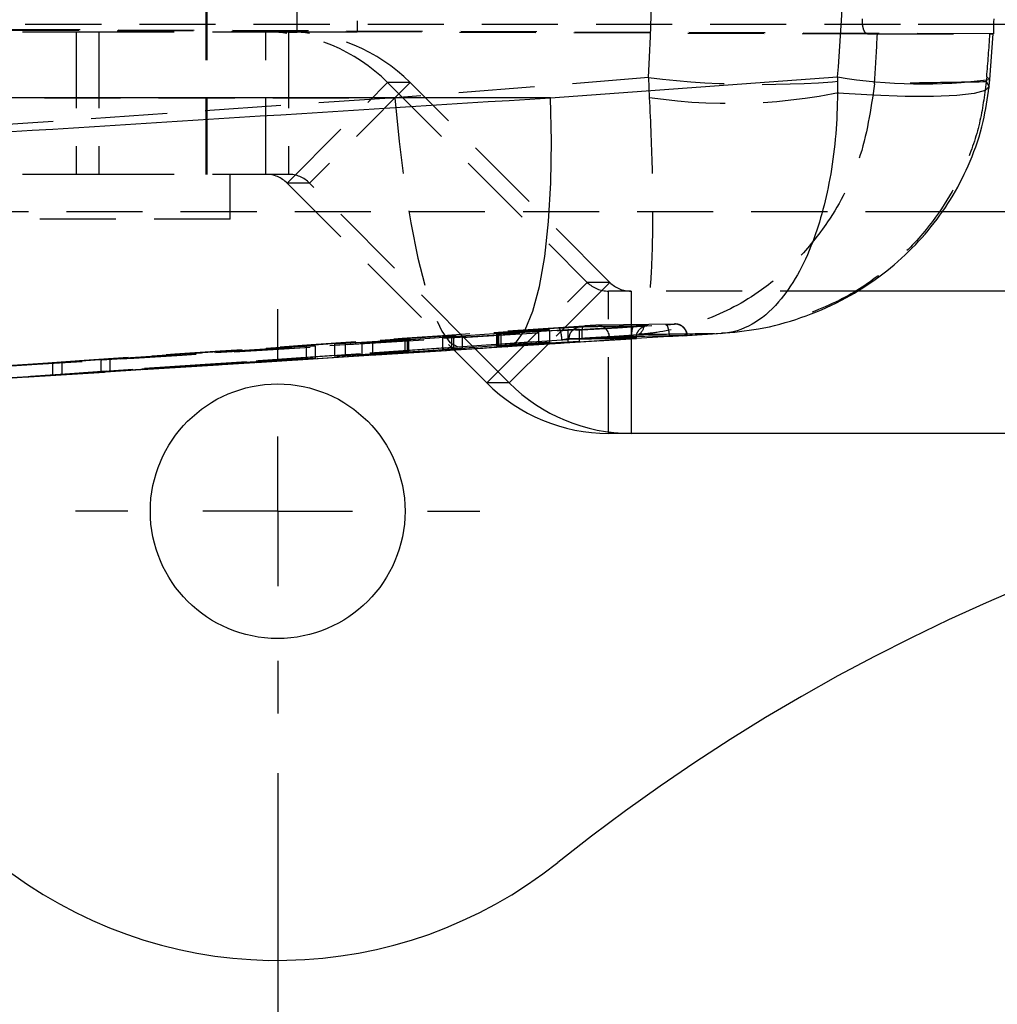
# Model space of a CAD drawing. Extents: x 76 to 781, y 22 to 547.
# Tile 9 of 19: x 281 to 314, y 277 to 310. Entities that reach past the tile are written whole.
import ezdxf

# ---------------------------------------------------------------- set-up
doc = ezdxf.new("R2010")
doc.units = 0
doc.header["$LTSCALE"] = 2
doc.linetypes.add('HIDDEN', pattern=[1.905, 1.27, -0.635])
doc.layers.get('0').update_dxf_attribs({"linetype": 'CONTINUOUS'})
doc.styles.add('SLDTEXTSTYLE0', font='TXT', dxfattribs={"width": 0.75})
doc.dimstyles.new('SLDDIMSTYLE0', dxfattribs={"dimtxt": 7, "dimasz": 6.604, "dimexe": 0, "dimexo": 0.0625, "dimgap": 1.75, "dimtad": 1, "dimdec": 3, "dimrnd": 1e-09, "dimzin": 12, "dimtxsty": 'SLDTEXTSTYLE0', "dimsah": 1, "dimcen": 0.09, "dimazin": 3, "dimtfac": 1, "dimtdec": 3, "dimtofl": 0, "dimtmove": 0, "dimatfit": 3, "dimtolj": 1, "dimtzin": 12})
doc.dimstyles.new('SLDDIMSTYLE1', dxfattribs={"dimtxt": 7, "dimasz": 6.604, "dimexe": 0, "dimexo": 0.0625, "dimgap": 1.75, "dimtad": 1, "dimdec": 0, "dimrnd": 1e-09, "dimzin": 12, "dimtxsty": 'SLDTEXTSTYLE0', "dimsah": 1, "dimcen": 0.09, "dimazin": 3, "dimtfac": 1, "dimtdec": 0, "dimtofl": 0, "dimtmove": 0, "dimatfit": 3, "dimtolj": 1, "dimtzin": 12})

# ---------------------------------------------------------------- blocks, each defined once
blk = doc.blocks.new('_D_5')
at = {"color": 179, "linetype": 'CONTINUOUS'}
for p, q in [((289.786, 284.559), (289.786, 244.309)), ((389.786, 284.559), (389.786, 244.309)), ((389.786, 246.309), (289.786, 246.309))]:
    blk.add_line(p, q, dxfattribs=at)
for points in [[(289.786, 246.309), (296.39, 245.293), (296.39, 247.325)], [(389.786, 246.309), (383.182, 247.325), (383.182, 245.293)]]:
    blk.add_solid(points, dxfattribs=at)
at = {"color": 179, "linetype": 'CONTINUOUS', "insert": (329.042, 255.333, -67.471), "char_height": 7, "attachment_point": 1, "style": 'SLDTEXTSTYLE0'}
blk.add_mtext('100', dxfattribs=at)
blk = doc.blocks.new('_D_6')
at = {"color": 179, "linetype": 'CONTINUOUS'}
for p, q in [((140.436, 304.372), (140.436, 244.309)), ((289.786, 284.559), (289.786, 244.309)), ((289.786, 246.309), (140.436, 246.309))]:
    blk.add_line(p, q, dxfattribs=at)
for points in [[(140.436, 246.309), (147.04, 245.293), (147.04, 247.325)], [(289.786, 246.309), (283.182, 247.325), (283.182, 245.293)]]:
    blk.add_solid(points, dxfattribs=at)
at = {"color": 179, "linetype": 'CONTINUOUS', "insert": (209.073, 255.333, -67.471), "char_height": 7, "attachment_point": 1, "style": 'SLDTEXTSTYLE0'}
blk.add_mtext('149', dxfattribs=at)
blk = doc.blocks.new('_D_7')
at = {"color": 179, "linetype": 'CONTINUOUS'}
for p, q in [((408.696, 307.559), (408.696, 220.809)), ((140.436, 304.372), (140.436, 220.809)), ((408.696, 222.809), (140.436, 222.809))]:
    blk.add_line(p, q, dxfattribs=at)
for points in [[(140.436, 222.809), (147.04, 221.793), (147.04, 223.825)], [(408.696, 222.809), (402.092, 223.825), (402.092, 221.793)]]:
    blk.add_solid(points, dxfattribs=at)
at = {"color": 179, "linetype": 'CONTINUOUS', "insert": (265.141, 231.833, -67.471), "char_height": 7, "attachment_point": 1, "style": 'SLDTEXTSTYLE0'}
blk.add_mtext('268', dxfattribs=at)
blk = doc.blocks.new('SW_CENTERMARKSYMBOL_6')
at = {"color": 0, "linetype": 'CONTINUOUS'}
for p, q in [((0, 5), (0, 6.75)), ((0, 0), (0, 2.5)), ((-5, 0), (-6.75, 0)), ((0, 0), (-2.5, 0)), ((0, 0), (0, -2.5)), ((0, 0), (2.5, 0)), ((5, 0), (6.75, 0)), ((0, -5), (0, -6.75))]:
    blk.add_line(p, q, dxfattribs=at)

msp = doc.modelspace()

# ---------------------------------------------------------------- linework, layer by layer
at = {"color": 7, "linetype": 'HIDDEN'}
for p, q in [((287.4043, 304.5595), (287.4043, 323.0595)), ((287.4356, 309.3095), (287.4356, 317.3095)), ((290.4356, 309.3095), (290.4356, 317.3095)), ((292.4356, 317.3095), (292.4356, 309.3095)), ((310.5719, 313.3095), (310.5719, 309.5595)), ((208.2306, 309.6983), (309.4742, 309.2485)), ((313.6737, 309.2485), (228.2471, 309.6274)), ((310.5719, 309.5595), (235.2477, 309.5595)), ((313.6995, 309.5595), (310.5719, 309.5595)), ((283.8113, 309.3095), (278.9371, 309.3095)), ((283.0598, 309.3095), (283.0598, 304.5595)), ((283.8113, 309.3095), (283.8113, 304.5595)), ((290.1452, 309.3095), (283.8113, 309.3095)), ((287.4356, 304.5595), (287.4356, 309.3095)), ((289.3937, 304.5595), (289.3937, 309.3095)), ((290.1452, 309.3095), (290.1452, 304.5595)), ((290.1452, 309.3095), (290.4356, 309.3095)), ((292.4356, 309.3095), (290.4356, 309.3095)), ((309.4742, 309.2485), (309.8023, 309.248)), ((309.8023, 309.248), (313.5612, 309.248)), ((313.5612, 309.248), (313.6737, 309.2485)), ((302.1599, 307.7877), (293.6967, 307.1171)), ((302.1599, 307.7877), (302.1905, 307.1288)), ((309.7094, 307.5845), (309.7214, 307.7877)), ((313.4504, 307.8104), (313.4347, 307.6451)), ((313.5557, 307.73), (313.4504, 307.8104)), ((290.1, 304.2666), (293.4553, 307.6253)), ((294.2068, 307.6253), (290.8515, 304.2666)), ((294.2068, 307.6253), (293.4553, 307.6253)), ((293.4553, 307.6253), (300.1212, 300.9524)), ((300.8727, 300.9524), (294.2068, 307.6253)), ((313.4347, 307.6451), (313.5329, 307.4939)), ((251.5222, 307.1171), (293.6967, 307.1171)), ((283.8113, 304.5595), (275.2356, 304.5595)), ((290.1452, 304.5595), (283.8113, 304.5595)), ((288.1981, 303.0595), (288.1981, 304.5595)), ((290.8515, 304.2666), (290.1, 304.2666)), ((290.1, 304.2666), (295.672, 298.6888)), ((296.379, 298.7333), (290.8515, 304.2666)), ((311.9446, 303.3095), (276.7856, 303.3095)), ((288.1981, 303.0595), (278.6731, 303.0595)), ((296.766, 297.5936), (300.1212, 300.9524)), ((300.8727, 300.9524), (298.8089, 298.8864)), ((300.8727, 300.9524), (300.1212, 300.9524)), ((301.5791, 300.6595), (300.8276, 300.6595)), ((300.8276, 295.9095), (300.8276, 300.6595)), ((309.0977, 300.6595), (301.5791, 300.6595)), ((301.5791, 300.6595), (301.5791, 299.061)), ((301.6653, 299.4783), (279.633, 298.0865)), ((295.5826, 299.1419), (298.4963, 299.3537)), ((299.8468, 299.3854), (295.9478, 299.1521)), ((297.0918, 299.2343), (297.0918, 298.8283)), ((297.1078, 299.2346), (297.1078, 298.8285)), ((298.857, 299.3622), (297.1594, 299.2397)), ((297.1594, 299.2397), (297.1594, 298.8337)), ((297.2359, 299.2419), (299.4731, 299.3767)), ((297.2359, 299.2419), (297.2359, 298.8358)), ((298.4963, 299.3537), (298.857, 299.3622)), ((298.4963, 299.3537), (298.4963, 298.9482)), ((298.857, 299.3622), (298.857, 298.9568)), ((299.4731, 299.3767), (299.8468, 299.3854)), ((299.4731, 299.3767), (299.4731, 298.9712)), ((299.8468, 299.3854), (299.8468, 298.9796)), ((300.5269, 299.1238), (301.8291, 299.2138)), ((304.5959, 299.25), (303.3598, 299.172)), ((275.0837, 297.3979), (301.5997, 299.0731)), ((281.4757, 297.7972), (301.5997, 299.0715)), ((291.6798, 298.8958), (295.2865, 299.1223)), ((292.0339, 298.91), (291.6798, 298.8958)), ((291.6798, 298.8958), (291.6798, 298.4888)), ((294.0269, 299.0343), (292.0339, 298.91)), ((292.0339, 298.91), (292.0339, 298.5028)), ((292.5984, 298.9321), (294.1031, 299.037)), ((292.946, 298.9455), (292.5984, 298.9321)), ((292.5984, 298.9321), (292.5984, 298.5245)), ((295.6509, 299.1328), (292.946, 298.9455)), ((292.946, 298.9455), (292.946, 298.5375)), ((294.0269, 299.0343), (294.0269, 298.6274)), ((294.1031, 299.037), (294.1031, 298.63)), ((294.163, 299.0421), (294.1574, 299.0419)), ((294.1574, 299.0419), (294.1574, 298.6349)), ((294.1683, 298.635), (294.1683, 299.0419)), ((295.2865, 299.1223), (295.2865, 298.7159)), ((295.5826, 299.1419), (295.5826, 298.7355)), ((295.5826, 298.7355), (298.4963, 298.9482)), ((295.6509, 299.1328), (295.6509, 298.7261)), ((295.9478, 299.1521), (295.9478, 298.7455)), ((299.8468, 298.9796), (295.9478, 298.7455)), ((298.857, 298.9568), (297.1594, 298.8337)), ((297.2359, 298.8358), (299.4731, 298.9712)), ((298.4963, 298.9482), (298.857, 298.9568)), ((299.2943, 299.0271), (299.2751, 299.0257)), ((299.4731, 298.9712), (299.8468, 298.9796)), ((301.7549, 299.1074), (299.5142, 299.0668)), ((301.7549, 299.0829), (299.5142, 299.0404)), ((299.5142, 299.0668), (299.5142, 299.0668)), ((299.5142, 299.0404), (299.5142, 299.0668)), ((301.5997, 299.0731), (301.6, 299.0732)), ((301.5997, 299.0715), (301.5997, 299.0731)), ((301.7549, 299.1074), (301.7561, 299.1388)), ((301.7551, 299.1066), (301.7549, 299.1074)), ((301.7549, 299.0829), (301.7549, 299.1074)), ((301.758, 299.0828), (301.758, 299.1066)), ((271.0121, 297.0902), (295.5038, 298.7794)), ((281.4614, 297.8062), (295.5038, 298.7794)), ((283.88, 298.3692), (290.7354, 298.8211)), ((291.042, 298.8341), (284.1866, 298.3869)), ((290.7354, 298.8211), (291.042, 298.8341)), ((290.7354, 298.8211), (290.7354, 298.4135)), ((291.042, 298.8341), (291.042, 298.4262)), ((291.6798, 298.4888), (295.2865, 298.7159)), ((294.0269, 298.6274), (292.0339, 298.5028)), ((292.5984, 298.5245), (294.1031, 298.63)), ((295.6509, 298.7261), (292.946, 298.5375)), ((294.163, 298.6352), (294.1574, 298.6349)), ((295.5038, 298.7794), (295.8024, 298.8001)), ((282.2786, 298.2652), (272.9013, 297.6382)), ((278.992, 298.0464), (282.5936, 298.2846)), ((282.5936, 298.2846), (282.2786, 298.2652)), ((282.2786, 297.8567), (282.2786, 298.2652)), ((282.5936, 297.8757), (282.5936, 298.2846)), ((283.88, 297.9604), (290.7354, 298.4135)), ((284.1866, 298.3869), (283.88, 298.3692)), ((283.88, 298.3692), (283.88, 297.9604)), ((291.042, 298.4262), (284.1866, 297.9777)), ((284.1866, 298.3869), (284.1866, 297.9777)), ((290.7354, 298.4135), (291.042, 298.4262)), ((292.0339, 298.5028), (291.6798, 298.4888)), ((292.946, 298.5375), (292.5984, 298.5245)), ((284.1866, 297.9777), (283.88, 297.9604)), ((282.5936, 297.8757), (282.2786, 297.8567))]:
    msp.add_line(p, q, dxfattribs=at)
at = {"color": 7, "linetype": 'CONTINUOUS'}
for p, q in [((345.5026, 309.5595), (313.6995, 309.5595)), ((313.5557, 307.7299), (313.6701, 309.2494)), ((298.8931, 307.1171), (308.4747, 307.8104)), ((308.4747, 307.8104), (308.4742, 307.2737)), ((298.8931, 307.1171), (242.2293, 307.1171)), ((341.0838, 303.3095), (311.9446, 303.3095)), ((338.7743, 300.6595), (309.0977, 300.6595)), ((303.2842, 299.167), (304.6355, 299.2525)), ((295.672, 298.6888), (296.766, 297.5936)), ((297.5175, 297.5936), (296.379, 298.7333)), ((297.5175, 297.5936), (296.766, 297.5936)), ((301.5791, 295.9095), (300.8276, 295.9095)), ((338.7743, 295.9095), (301.5791, 295.9095))]:
    msp.add_line(p, q, dxfattribs=at)
at = {"color": 8, "linetype": 'CONTINUOUS'}
for p, q in [((298.8089, 298.8864), (297.5175, 297.5936)), ((301.5791, 299.061), (301.5791, 295.9095))]:
    msp.add_line(p, q, dxfattribs=at)
at = {"color": 8, "linetype": 'CONTINUOUS', "flags": 128}
msp.add_lwpolyline([(313.5329, 307.4939), (313.5326, 307.4911), (313.3964, 307.3615), (313.031, 307.2607), (312.4493, 307.1924), (311.6723, 307.159), (310.7274, 307.1617), (309.6486, 307.2004), (308.4742, 307.2737)], dxfattribs=at)
at = {"color": 7, "linetype": 'HIDDEN', "flags": 128}
for points in [[(293.6967, 307.1171), (278.6989, 306.0807), (251.5672, 304.2033)], [(293.6967, 307.1171), (293.8382, 305.6516), (294.0162, 304.2463), (294.2261, 302.9385), (294.4623, 301.7632), (294.7184, 300.7515), (294.9877, 299.9303), (295.263, 299.3216), (295.537, 298.9415), (295.8024, 298.8001)], [(303.0224, 299.561), (300.4331, 299.5182), (300.4327, 299.5182)], [(251.3899, 296.149), (275.2815, 297.7871), (275.3091, 297.789), (299.1723, 299.4282)], [(302.037, 299.4955), (302.0553, 299.5007), (302.1297, 299.5127)], [(299.2751, 299.0257), (298.7665, 298.9909), (295.5835, 298.7726), (282.8512, 297.9001), (279.4822, 297.6697)], [(295.8024, 298.8001), (296.588, 298.8547), (299.9523, 299.0886)]]:
    msp.add_lwpolyline(points, dxfattribs=at)
at = {"color": 7, "linetype": 'CONTINUOUS', "flags": 128}
for points in [[(297.4445, 298.8004), (297.7578, 298.9669), (298.0471, 299.3652), (298.305, 299.9849), (298.5246, 300.8101), (298.7004, 301.8193), (298.8278, 302.9865), (298.9034, 304.2812), (298.9254, 305.6701), (298.8931, 307.1171)], [(302.8572, 299.1416), (302.108, 299.0944), (298.9465, 298.895), (297.4445, 298.8004)]]:
    msp.add_lwpolyline(points, dxfattribs=at)
at = {"color": 7, "linetype": 'CONTINUOUS'}
msp.add_circle((289.7856, 293.3095), 4.25, dxfattribs=at)
at = {"color": 7, "linetype": 'HIDDEN'}
for centre, radius, start, end in [((289.3932, 303.5685), 5.741, 44.96266, 89.99477), ((290.1446, 303.5685), 5.741, 44.96266, 89.99477), ((305.9407, 339.4105), 31.848, 263.18219, 276.81781), ((304.8756, 325.083), 18.1539, 261.49432, 285.44231), ((289.3936, 303.5611), 0.9984, 44.96256, 89.99477), ((290.1451, 303.5611), 0.9984, 44.96256, 89.99477), ((300.8277, 301.6579), 0.9984, 224.96256, 269.99477), ((301.5792, 301.6579), 0.9984, 224.96263, 269.99481), ((303.0444, 299.1597), 0.402, 3.13484, 93.13898), ((300.4568, 299.1167), 0.4022, 3.53223, 93.44155)]:
    msp.add_arc(centre, radius, start, end, dxfattribs=at)
at = {"color": 8, "linetype": 'CONTINUOUS'}
msp.add_arc((311.2835, 324.7113), 17.1326, 260.56415, 277.62128, dxfattribs=at)
at = {"color": 7, "linetype": 'CONTINUOUS'}
for centre, radius, start, end in [((300.8281, 301.6504), 5.741, 224.96262, 269.99477), ((301.5796, 301.6504), 5.741, 224.96263, 269.99477), ((339.7856, 230.6309), 65.1786, 51.419908, 128.580092), ((289.7856, 293.3095), 15, 233.74483, 308.58009)]:
    msp.add_arc(centre, radius, start, end, dxfattribs=at)
at = {"color": 7, "linetype": 'HIDDEN'}
for centre, major_axis, ratio, start_param, end_param in [((251.7007, 313.3095), (0, 71.05), 0.7123477, 4.6345937, 4.7901843), ((251.7007, 313.3095), (0, 71.05), 0.8190958, 4.6345937, 4.655194), ((232.513, 313.3095), (81.1809, 0), 0.8752059, 6.2057108, 6.2259904)]:
    msp.add_ellipse(centre, major_axis=major_axis, ratio=ratio, start_param=start_param, end_param=end_param, dxfattribs=at)
at = {"color": 7, "linetype": 'CONTINUOUS'}
msp.add_ellipse((232.513, 313.3095), major_axis=(76.1903, 0), ratio=0.9325337, start_param=6.2057108, end_param=6.3606598, dxfattribs=at)
at = {"color": 7, "linetype": 'HIDDEN'}
for points, knots in [([(309.4742, 309.2485), (309.4534, 309.2542), (309.4117, 309.2656), (309.356, 309.3541), (309.3165, 309.4837), (309.3002, 309.6239), (309.3033, 309.7142), (309.3045, 309.7488)], [0, 0, 0, 0, 0.219317, 0.438698, 0.656121, 0.8683701, 1, 1, 1, 1]), ([(309.7094, 307.5845), (309.5807, 306.7242), (309.3335, 305.0727), (308.316, 303.1153), (307.1625, 301.6874), (305.8046, 300.5225), (304.2082, 299.6794), (302.7905, 299.3136), (302.0404, 299.2292), (301.835, 299.2142), (301.8291, 299.2138)], [0, 0, 0, 0, 0.1967576, 0.3777003, 0.5053072, 0.6329399, 0.8098464, 0.9480607, 0.99851, 1, 1, 1, 1]), ([(313.4347, 307.6451), (313.3739, 307.1829), (313.2508, 306.2468), (312.6467, 304.4844), (311.6165, 302.8056), (310.1644, 301.3827), (308.6878, 300.3448), (307.5205, 299.9125), (306.8867, 299.6778)], [0, 0, 0, 0, 0.1275265, 0.2583341, 0.5083748, 0.6591951, 0.8149271, 1, 1, 1, 1]), ([(313.4347, 307.6451), (312.8091, 307.6358), (311.5675, 307.6173), (310.3255, 307.5954), (309.7094, 307.5845)], [0, 0, 0, 0, 0.5038687, 1, 1, 1, 1]), ([(302.1905, 307.1288), (302.2279, 306.2785), (302.2998, 304.6464), (302.3056, 302.7511), (302.2647, 301.3907), (302.1858, 300.3032), (302.0615, 299.5494), (301.9283, 299.2614), (301.8513, 299.2177), (301.8297, 299.2139), (301.8291, 299.2138)], [0, 0, 0, 0, 0.1967581, 0.3777007, 0.505308, 0.6329408, 0.8098474, 0.9480613, 0.9985102, 1, 1, 1, 1]), ([(246.502, 296.0138), (256.6384, 296.6463), (275.3859, 297.8162), (294.1317, 298.9976), (302.742, 299.5403)], [0, 0, 0, 0, 0.5406799, 1, 1, 1, 1]), ([(302.742, 299.5403), (302.7628, 299.5416), (302.8233, 299.5455), (302.9126, 299.5514), (302.9897, 299.557), (303.0323, 299.5606), (303.0257, 299.5609), (303.0224, 299.561)], [0, 0, 0, 0, 0.1157901, 0.3372466, 0.5586684, 0.7800594, 1, 1, 1, 1]), ([(302.742, 299.5403), (302.7543, 299.5344), (302.7788, 299.5228), (302.8145, 299.4292), (302.8433, 299.2968), (302.8526, 299.1926), (302.8572, 299.1416)], [0, 0, 0, 0, 0.2525402, 0.505076, 0.7576105, 1, 1, 1, 1]), ([(303.4568, 299.1796), (303.4572, 299.1823), (303.463, 299.2349), (303.4267, 299.3265), (303.3605, 299.4287), (303.2831, 299.4942), (303.2091, 299.533), (303.1444, 299.5527), (303.0956, 299.5601), (303.0646, 299.5617), (303.051, 299.5619), (303.0427, 299.5618), (303.0415, 299.5618), (303.0415, 299.5618)], [0, 0, 0, 0, 0.0129534, 0.2460525, 0.4291361, 0.5821055, 0.7110918, 0.8164333, 0.8959553, 0.9419226, 0.9698424, 0.9997879, 1, 1, 1, 1]), ([(300.0009, 299.4918), (291.9142, 298.9334), (280.6386, 298.1548), (264.2329, 297.0244), (255.914, 296.4519), (250.7841, 296.0989)], [0, 0, 0, 0, 0.4929377, 0.6873207, 1, 1, 1, 1]), ([(297.1594, 299.2397), (297.1415, 299.2384), (297.1057, 299.2358), (297.0968, 299.2348), (297.0923, 299.2343)], [0, 0, 0, 0, 0.49996398, 1, 1, 1, 1]), ([(297.094, 299.2343), (297.0946, 299.2342), (297.0954, 299.2341), (297.1055, 299.2345), (297.1078, 299.2346)], [0, 0, 0, 0, 0.7713483, 1, 1, 1, 1]), ([(297.1078, 299.2346), (297.1207, 299.2353), (297.1465, 299.2366), (297.198, 299.2396), (297.2297, 299.2415), (297.2359, 299.2419)], [0, 0, 0, 0, 0.44594465, 0.8918534, 1, 1, 1, 1]), ([(299.1723, 299.4282), (299.1805, 299.4287), (299.2561, 299.4339), (299.4045, 299.4439), (299.6061, 299.4567), (299.769, 299.4664), (299.8565, 299.4709), (299.8792, 299.4716), (299.8862, 299.4718)], [0, 0, 0, 0, 0.02631959, 0.24104794, 0.45579974, 0.69017994, 0.90471521, 1, 1, 1, 1]), ([(299.2751, 299.0257), (299.2705, 299.0781), (299.2612, 299.1835), (299.2348, 299.3169), (299.2034, 299.4105), (299.1826, 299.4223), (299.1723, 299.4282)], [0, 0, 0, 0, 0.2469821, 0.4979915, 0.7489966, 1, 1, 1, 1]), ([(299.5142, 299.0668), (299.5186, 299.1124), (299.5273, 299.2037), (299.5961, 299.3253), (299.7004, 299.4202), (299.8053, 299.4632), (299.8701, 299.4701), (299.8862, 299.4718)], [0, 0, 0, 0, 0.2243492, 0.4487005, 0.6730508, 0.9184773, 1, 1, 1, 1]), ([(299.8862, 299.4718), (299.935, 299.4728), (300.1792, 299.4776), (300.927, 299.4918), (301.626, 299.5039), (302.1297, 299.5127)], [0, 0, 0, 0, 0.0652875, 0.326438, 1, 1, 1, 1]), ([(299.9523, 299.0886), (299.9501, 299.1335), (299.9458, 299.2239), (299.9508, 299.3447), (299.964, 299.4373), (299.9821, 299.485), (299.9958, 299.4899), (300.0009, 299.4918)], [0, 0, 0, 0, 0.212906, 0.4287916, 0.6446759, 0.8672031, 1, 1, 1, 1]), ([(300.4327, 299.5182), (300.421, 299.5178), (300.3975, 299.5169), (300.3142, 299.5122), (300.2061, 299.5055), (300.0959, 299.4983), (300.0278, 299.4936), (300.0009, 299.4918)], [0, 0, 0, 0, 0.2128594, 0.4300305, 0.6446838, 0.8593701, 1, 1, 1, 1]), ([(301.6653, 299.4783), (301.654, 299.472), (301.6312, 299.4593), (301.6072, 299.3655), (301.5946, 299.2318), (301.5982, 299.1261), (301.6, 299.0732)], [0, 0, 0, 0, 0.2499968, 0.4999945, 0.7500018, 1, 1, 1, 1]), ([(301.7629, 299.1144), (301.7616, 299.1259), (301.7553, 299.1827), (301.7893, 299.275), (301.8493, 299.3708), (301.919, 299.4346), (301.9858, 299.4741), (302.0407, 299.495), (302.0788, 299.5042), (302.0975, 299.5075), (302.1064, 299.5088), (302.1115, 299.5094), (302.1112, 299.5093), (302.0958, 299.5079), (302.0439, 299.5037), (301.9258, 299.4953), (301.7834, 299.4858), (301.6879, 299.4798), (301.6636, 299.4782)], [0, 0, 0, 0, 0.0259408, 0.127954, 0.2102681, 0.2797412, 0.3377841, 0.3838139, 0.4120982, 0.4282116, 0.4410934, 0.4575924, 0.4846243, 0.5354453, 0.634385, 0.7798074, 0.9441537, 1, 1, 1, 1]), ([(302.1297, 299.5127), (302.135, 299.5124), (302.1456, 299.5119), (302.074, 299.5059), (301.9458, 299.4967), (301.7983, 299.4868), (301.6989, 299.4805), (301.6653, 299.4783)], [0, 0, 0, 0, 0.221613, 0.4432018, 0.6648537, 0.8866191, 1, 1, 1, 1]), ([(301.8291, 299.2138), (302.283, 299.2201), (303.204, 299.2329), (304.1276, 299.2442), (304.5959, 299.25)], [0, 0, 0, 0, 0.4929022, 1, 1, 1, 1]), ([(294.1574, 299.0419), (294.1462, 299.0413), (294.1238, 299.0401), (294.0722, 299.0371), (294.037, 299.0349), (294.0269, 299.0343)], [0, 0, 0, 0, 0.41359416, 0.83309051, 1, 1, 1, 1]), ([(294.1031, 299.037), (294.1162, 299.0379), (294.1465, 299.0401), (294.1687, 299.0419), (294.1656, 299.0419), (294.1648, 299.0419)], [0, 0, 0, 0, 0.3494265, 0.8148975, 1, 1, 1, 1]), ([(295.2865, 299.1223), (295.3136, 299.124), (295.3678, 299.1274), (295.4552, 299.1331), (295.5299, 299.1381), (295.5668, 299.1407), (295.5826, 299.1419)], [0, 0, 0, 0, 0.2662511, 0.5324941, 0.7988933, 1, 1, 1, 1]), ([(295.9478, 299.1521), (295.9208, 299.1504), (295.8669, 299.1471), (295.7796, 299.1415), (295.7045, 299.1365), (295.6671, 299.1339), (295.6509, 299.1328)], [0, 0, 0, 0, 0.2653132, 0.5306046, 0.7960669, 1, 1, 1, 1]), ([(299.5142, 299.0668), (299.5118, 299.0665), (299.5042, 299.0659), (299.4747, 299.0614), (299.42, 299.0517), (299.3559, 299.0394), (299.3136, 299.0309), (299.2943, 299.0271)], [0, 0, 0, 0, 0.0990882, 0.3273096, 0.5772294, 0.8068676, 1, 1, 1, 1]), ([(299.5142, 299.0404), (299.5076, 299.0401), (299.4944, 299.0396), (299.448, 299.037), (299.388, 299.0333), (299.3337, 299.0297), (299.3026, 299.0276), (299.2943, 299.0271)], [0, 0, 0, 0, 0.229751, 0.4595361, 0.688984, 0.9178206, 1, 1, 1, 1]), ([(299.9523, 299.0886), (300.055, 299.0954), (300.2453, 299.1078), (300.4359, 299.1183), (300.5177, 299.1233), (300.5269, 299.1238)], [0, 0, 0, 0, 0.5106877, 0.945405, 1, 1, 1, 1]), ([(300.5269, 299.1238), (300.5794, 299.127), (300.7003, 299.1343), (300.8117, 299.1401), (300.8455, 299.1411), (300.8582, 299.1415)], [0, 0, 0, 0, 0.32441803, 0.74673382, 1, 1, 1, 1]), ([(300.8582, 299.1415), (300.9017, 299.1422), (301.14, 299.1462), (302.0015, 299.1603), (302.8213, 299.1724), (303.4457, 299.1817)], [0, 0, 0, 0, 0.0504944, 0.2767382, 1, 1, 1, 1]), ([(301.5997, 299.0715), (301.6215, 299.0729), (301.6651, 299.0757), (301.7168, 299.0793), (301.7502, 299.0818), (301.7606, 299.0829), (301.7564, 299.0829), (301.7549, 299.0829)], [0, 0, 0, 0, 0.2211241, 0.4422401, 0.6636429, 0.8855633, 1, 1, 1, 1]), ([(301.6, 299.0732), (301.6111, 299.0753), (301.6441, 299.0816), (301.6933, 299.0915), (301.7356, 299.1006), (301.7576, 299.1059), (301.7557, 299.1064), (301.7551, 299.1066)], [0, 0, 0, 0, 0.1276177, 0.3790006, 0.6297443, 0.8798594, 1, 1, 1, 1]), ([(303.3598, 299.172), (303.3498, 299.1712), (303.3297, 299.1697), (303.2994, 299.1679), (303.2842, 299.1671)], [0, 0, 0, 0, 0.4997886, 1, 1, 1, 1]), ([(303.4472, 299.1806), (303.4496, 299.1804), (303.4572, 299.1797), (303.4046, 299.1754), (303.3609, 299.172), (303.3598, 299.172)], [0, 0, 0, 0, 0.3121232, 0.9822562, 1, 1, 1, 1]), ([(294.1574, 298.6349), (294.146, 298.6344), (294.1233, 298.6332), (294.0715, 298.6301), (294.0366, 298.628), (294.0269, 298.6274)], [0, 0, 0, 0, 0.41956091, 0.83909426, 1, 1, 1, 1]), ([(294.1031, 298.63), (294.1162, 298.631), (294.1465, 298.6332), (294.1687, 298.635), (294.1656, 298.635), (294.1648, 298.635)], [0, 0, 0, 0, 0.3493935, 0.8148996, 1, 1, 1, 1]), ([(295.2865, 298.7159), (295.3136, 298.7176), (295.3678, 298.721), (295.4552, 298.7267), (295.5299, 298.7317), (295.5668, 298.7343), (295.5826, 298.7355)], [0, 0, 0, 0, 0.2662496, 0.532504, 0.7989029, 1, 1, 1, 1]), ([(295.9478, 298.7455), (295.9208, 298.7438), (295.8669, 298.7405), (295.7796, 298.7349), (295.7045, 298.7299), (295.6671, 298.7273), (295.6509, 298.7261)], [0, 0, 0, 0, 0.26531383, 0.53060795, 0.79607466, 1, 1, 1, 1]), ([(297.1594, 298.8337), (297.1415, 298.8324), (297.1057, 298.8297), (297.0968, 298.8288), (297.0923, 298.8283)], [0, 0, 0, 0, 0.4999654, 1, 1, 1, 1]), ([(297.094, 298.8283), (297.0946, 298.8281), (297.0954, 298.828), (297.1055, 298.8284), (297.1078, 298.8285)], [0, 0, 0, 0, 0.7713484, 1, 1, 1, 1]), ([(297.1078, 298.8285), (297.1207, 298.8292), (297.1465, 298.8305), (297.198, 298.8335), (297.2297, 298.8354), (297.2359, 298.8358)], [0, 0, 0, 0, 0.4459367, 0.8918447, 1, 1, 1, 1])]:
    msp.add_open_spline(points, degree=3, knots=knots, dxfattribs=at)
at = {"color": 7, "linetype": 'CONTINUOUS'}
for points, knots in [([(313.6867, 309.7488), (313.6867, 309.7487), (313.6867, 309.7481), (313.6865, 309.7457), (313.6859, 309.736), (313.6837, 309.697), (313.6791, 309.606), (313.6748, 309.4757), (313.6733, 309.3523), (313.6736, 309.2658), (313.6736, 309.2544), (313.6737, 309.2485)], [0, 0, 0, 0, 0.0004406, 0.0022034, 0.0092547, 0.0374669, 0.1507666, 0.3576825, 0.5652097, 0.7772946, 1, 1, 1, 1]), ([(304.5571, 299.2475), (304.986, 299.2873), (305.8991, 299.3722), (307.2639, 299.7424), (308.5695, 300.3003), (309.7346, 301.0148), (310.7434, 301.841), (311.6198, 302.7898), (312.3513, 303.8423), (312.9401, 305.0194), (313.3539, 306.242), (313.4729, 307.0955), (313.5275, 307.4875)], [0, 0, 0, 0, 0.0986175, 0.2099494, 0.3221118, 0.4217175, 0.5198112, 0.616734, 0.7124704, 0.8074065, 0.9115684, 1, 1, 1, 1]), ([(313.5229, 307.3992), (313.5327, 307.486), (313.5452, 307.5967), (313.5529, 307.7082), (313.5545, 307.7324)], [0, 0, 0, 0, 0.7833295, 1, 1, 1, 1]), ([(246.1562, 303.818), (256.3529, 304.4529), (273.9321, 305.5474), (291.5108, 306.6528), (298.8931, 307.1171)], [0, 0, 0, 0, 0.5800413, 1, 1, 1, 1]), ([(308.4742, 307.2737), (308.4606, 306.8151), (308.4331, 305.8862), (308.2066, 304.1517), (307.7768, 302.5202), (307.1421, 301.1524), (306.4671, 300.1804), (305.6166, 299.4657), (304.9475, 299.266), (304.599, 299.2501), (304.5959, 299.25)], [0, 0, 0, 0, 0.10506518, 0.21283358, 0.41883377, 0.54308947, 0.67139159, 0.83080699, 0.99851552, 1, 1, 1, 1]), ([(303.2842, 299.1671), (303.2417, 299.1645), (303.1433, 299.1585), (302.9812, 299.1494), (302.8773, 299.1429), (302.8572, 299.1416)], [0, 0, 0, 0, 0.3792422, 0.879558, 1, 1, 1, 1]), ([(297.4445, 298.8004), (297.2149, 298.786), (295.9315, 298.7051), (291.113, 298.4018), (274.4008, 297.3516), (258.7413, 296.3755), (246.6172, 295.6198)], [0, 0, 0, 0, 0.0135521, 0.0757581, 0.2844189, 1, 1, 1, 1]), ([(247.6875, 295.6693), (256.6734, 296.2328), (267.9365, 296.9393), (279.1987, 297.6529), (281.4757, 297.7972)], [0, 0, 0, 0, 0.7978106, 1, 1, 1, 1])]:
    msp.add_open_spline(points, degree=3, knots=knots, dxfattribs=at)

# ---------------------------------------------------------------- block references
at = {"color": 179, "linetype": 'CONTINUOUS'}
msp.add_blockref('SW_CENTERMARKSYMBOL_6', (289.7856, 293.3095), dxfattribs=at)

# ---------------------------------------------------------------- dimensions: what is measured, and where the dimension line sits
for base, p1, p2, dimstyle, picture, middle in [((140.4356, 222.8095), (408.6956, 309.5595), (140.4356, 306.372), 'SLDDIMSTYLE1', '_D_7', (275.7427, 222.8095)), ((140.4356, 246.3095), (289.7856, 286.5595), (140.4356, 306.372), 'SLDDIMSTYLE1', '_D_6', (219.6749, 246.3095)), ((289.7856, 246.3095), (389.7856, 286.5595), (289.7856, 286.5595), 'SLDDIMSTYLE0', '_D_5', (339.6439, 246.3095))]:
    dim = msp.add_linear_dim(base=base, p1=p1, p2=p2, dimstyle=dimstyle, dxfattribs=at)
    dim.commit()
    dim.dimension.update_dxf_attribs({"geometry": picture, "text_midpoint": middle, "dimtype": 160})

doc.saveas('drawing.dxf')
